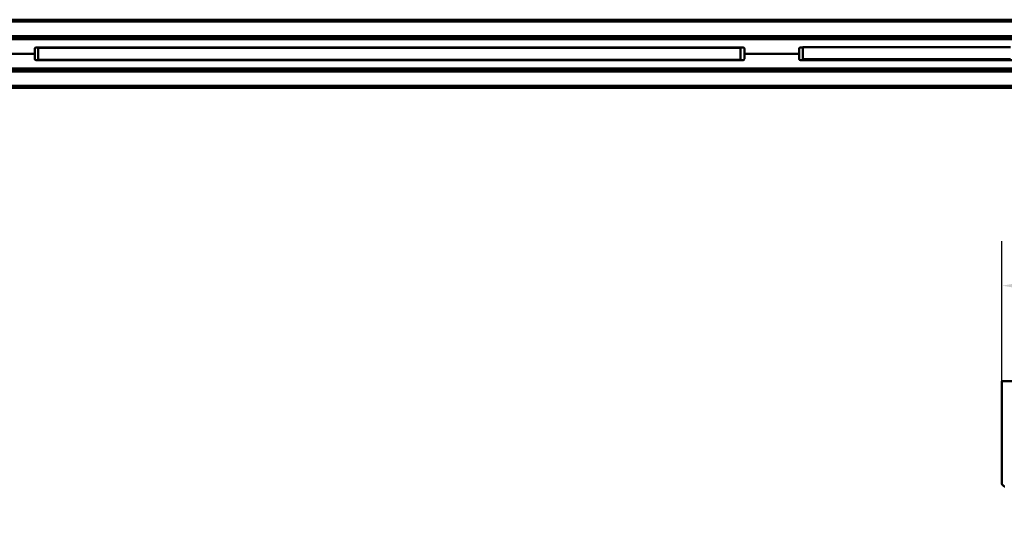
# Model space of a CAD drawing. Header units: millimetres. Extents: x 460 to 2336, y 1062 to 2601.
# Tile 6 of 9: x 833 to 1533, y 2228 to 2595. Entities that reach past the tile are written whole.
import ezdxf

# ---------------------------------------------------------------- set-up
doc = ezdxf.new("R2010")
doc.units = ezdxf.units.MM
doc.header["$LTSCALE"] = 10
doc.layers.add('Quota (ISO)', color=7, linetype='Continuous', lineweight=25)
doc.layers.add('Visibile (ISO)', color=7, linetype='Continuous', lineweight=50)
doc.styles.add('Testo nota (ISO)', font='tahoma.ttf')
doc.dimstyles.new('PENTA', dxfattribs={"dimscale": 10, "dimtxt": 2.5, "dimasz": 2.5, "dimexe": 3.175, "dimexo": 0, "dimgap": 0.762, "dimtad": 1, "dimrnd": 1e-08, "dimtxsty": 'Testo nota (ISO)', "dimcen": 0.09, "dimdle": 10, "dimclrd": 256, "dimclre": 256, "dimclrt": 256, "dimazin": 2, "dimtfac": 0.8, "dimtmove": 0, "dimatfit": 3, "dimfxl": 1, "dimtolj": 1, "dimlwd": -1, "dimlwe": -1, "dimarcsym": 0})

# ---------------------------------------------------------------- blocks, each defined once
blk = doc.blocks.new('*D45')
at = {"layer": 'Defpoints', "color": 0, "transparency": 16777216}
for p in [(1820.78, 2406.08), (1531.78, 2338.07), (1820.78, 2338.07)]:
    blk.add_point(p, dxfattribs=at)
at = {"layer": 'Quota (ISO)', "transparency": 16777216}
for p, q in [((1531.78, 2338.07), (1531.78, 2437.83)), ((1820.78, 2338.07), (1820.78, 2437.83)), ((1556.78, 2406.08), (1795.78, 2406.08))]:
    blk.add_line(p, q, dxfattribs=at)
for points in [[(1556.78, 2410.24), (1556.78, 2401.91), (1531.78, 2406.08)], [(1795.78, 2410.24), (1795.78, 2401.91), (1820.78, 2406.08)]]:
    blk.add_solid(points, dxfattribs=at)
at = {"layer": 'Quota (ISO)', "transparency": 16777216, "insert": (1676.28, 2426.77), "char_height": 25, "attachment_point": 5, "style": 'Testo nota (ISO)'}
blk.add_mtext('\\A1;289', dxfattribs=at)
blk = doc.blocks.new('*D47')
at = {"layer": 'Defpoints', "color": 0, "transparency": 16777216}
for p in [(1676.28, 2338.07), (2070.05, 2338.07), (1098.94, 1420.13)]:
    blk.add_point(p, dxfattribs=at)
at = {"layer": 'Quota (ISO)', "transparency": 16777216}
for p, q in [((1676.28, 2338.07), (2101.8, 2338.07)), ((2070.05, 1445.13), (2070.05, 2313.07)), ((1098.94, 1420.13), (2101.8, 1420.13))]:
    blk.add_line(p, q, dxfattribs=at)
for points in [[(2065.88, 2313.07), (2074.21, 2313.07), (2070.05, 2338.07)], [(2065.88, 1445.13), (2074.21, 1445.13), (2070.05, 1420.13)]]:
    blk.add_solid(points, dxfattribs=at)
at = {"layer": 'Quota (ISO)', "transparency": 16777216, "insert": (2049.41, 1879.1), "char_height": 25, "width": 417.2148, "attachment_point": 5, "rotation": 90, "style": 'Testo nota (ISO)'}
blk.add_mtext('\\A1;H MAX 300', dxfattribs=at)

msp = doc.modelspace()

# ---------------------------------------------------------------- linework, layer by layer
at = {"layer": 'Visibile (ISO)'}
for p, q in [((792.933, 2595.319), (1802.933, 2595.319)), ((1802.933, 2593.923), (792.933, 2593.923)), ((792.933, 2583.714), (1802.933, 2583.714)), ((1802.933, 2582.059), (792.933, 2582.059)), ((793.933, 2581.579), (1801.933, 2581.579)), ((959.318, 2581.818), (1012.793, 2581.818)), ((1012.793, 2581.818), (1012.568, 2581.593)), ((1015.068, 2581.593), (1012.568, 2581.593)), ((1012.568, 2581.579), (1012.568, 2581.593)), ((1012.793, 2581.818), (1014.843, 2581.818)), ((1014.843, 2581.818), (1176.793, 2581.818)), ((1014.843, 2581.818), (1015.068, 2581.593)), ((1015.068, 2581.579), (1015.068, 2581.593)), ((1176.793, 2581.818), (1176.568, 2581.593)), ((1179.068, 2581.593), (1176.568, 2581.593)), ((1176.568, 2581.579), (1176.568, 2581.593)), ((1176.793, 2581.818), (1178.843, 2581.818)), ((1178.843, 2581.818), (1232.318, 2581.818)), ((1178.843, 2581.818), (1179.068, 2581.593)), ((1179.068, 2581.579), (1179.068, 2581.593)), ((1486.683, 2581.579), (1486.683, 2582.059)), ((1489.183, 2581.579), (1489.183, 2582.059)), ((843.433, 2574.579), (843.433, 2571.079)), ((980.818, 2575.519), (844.091, 2575.519)), ((1347.433, 2575.579), (844.433, 2575.579)), ((845.837, 2566.818), (845.837, 2575.318)), ((845.837, 2575.318), (845.926, 2575.318)), ((845.926, 2575.318), (846.001, 2575.318)), ((846.001, 2575.318), (846.096, 2575.318)), ((846.096, 2575.318), (846.206, 2575.318)), ((846.206, 2575.318), (846.336, 2575.318)), ((846.336, 2575.318), (846.575, 2575.318)), ((846.575, 2575.318), (846.865, 2575.318)), ((846.865, 2575.318), (847.208, 2575.318)), ((847.208, 2575.318), (847.609, 2575.318)), ((847.609, 2575.318), (848.103, 2575.318)), ((848.103, 2575.318), (848.378, 2575.318)), ((848.378, 2575.318), (848.672, 2575.318)), ((848.672, 2575.318), (849.152, 2575.318)), ((849.152, 2575.318), (849.679, 2575.318)), ((849.679, 2575.318), (850.257, 2575.318)), ((850.257, 2575.318), (850.89, 2575.318)), ((850.89, 2575.318), (851.629, 2575.318)), ((851.629, 2575.318), (852.438, 2575.318)), ((852.438, 2575.318), (852.873, 2575.318)), ((852.873, 2575.318), (853.328, 2575.318)), ((853.328, 2575.318), (853.797, 2575.318)), ((853.797, 2575.318), (854.286, 2575.318)), ((854.286, 2575.318), (855.119, 2575.318)), ((855.119, 2575.318), (856.008, 2575.318)), ((856.008, 2575.318), (856.958, 2575.318)), ((856.958, 2575.318), (857.971, 2575.318)), ((857.971, 2575.318), (859.051, 2575.318)), ((859.051, 2575.318), (860.074, 2575.318)), ((860.074, 2575.318), (861.156, 2575.318)), ((861.156, 2575.318), (862.299, 2575.318)), ((862.299, 2575.318), (863.506, 2575.318)), ((863.506, 2575.318), (864.779, 2575.318)), ((864.779, 2575.318), (865.452, 2575.318)), ((865.452, 2575.318), (866.143, 2575.318)), ((866.143, 2575.318), (866.831, 2575.318)), ((866.831, 2575.318), (867.536, 2575.318)), ((867.536, 2575.318), (868.239, 2575.318)), ((868.239, 2575.318), (868.959, 2575.318)), ((868.959, 2575.318), (869.947, 2575.318)), ((869.947, 2575.318), (870.968, 2575.318)), ((870.968, 2575.318), (872.022, 2575.318)), ((872.022, 2575.318), (873.333, 2575.318)), ((873.333, 2575.318), (874.694, 2575.318)), ((874.694, 2575.318), (876.107, 2575.318)), ((876.107, 2575.318), (877.573, 2575.318)), ((877.573, 2575.318), (879.095, 2575.318)), ((879.095, 2575.318), (880.673, 2575.318)), ((880.673, 2575.318), (882.308, 2575.318)), ((882.308, 2575.318), (884.002, 2575.318)), ((884.002, 2575.318), (885.756, 2575.318)), ((885.756, 2575.318), (887.572, 2575.318)), ((887.572, 2575.318), (889.451, 2575.318)), ((889.451, 2575.318), (890.414, 2575.318)), ((890.414, 2575.318), (891.393, 2575.318)), ((891.393, 2575.318), (892.892, 2575.318)), ((892.892, 2575.318), (894.429, 2575.318)), ((894.429, 2575.318), (896.002, 2575.318)), ((896.002, 2575.318), (897.614, 2575.318)), ((897.614, 2575.318), (899.71, 2575.318)), ((899.71, 2575.318), (900.781, 2575.318)), ((900.781, 2575.318), (901.868, 2575.318)), ((901.868, 2575.318), (903.528, 2575.318)), ((903.528, 2575.318), (905.223, 2575.318)), ((905.223, 2575.318), (906.953, 2575.318)), ((906.953, 2575.318), (908.72, 2575.318)), ((908.72, 2575.318), (910.725, 2575.318)), ((910.725, 2575.318), (912.775, 2575.318)), ((912.775, 2575.318), (914.869, 2575.318)), ((914.869, 2575.318), (917.008, 2575.318)), ((917.008, 2575.318), (919.192, 2575.318)), ((919.192, 2575.318), (921.421, 2575.318)), ((921.421, 2575.318), (923.903, 2575.318)), ((923.903, 2575.318), (926.439, 2575.318)), ((926.439, 2575.318), (929.028, 2575.318)), ((929.028, 2575.318), (931.67, 2575.318)), ((931.67, 2575.318), (934.364, 2575.318)), ((934.364, 2575.318), (937.11, 2575.318)), ((937.11, 2575.318), (939.908, 2575.318)), ((939.908, 2575.318), (942.757, 2575.318)), ((942.757, 2575.318), (945.656, 2575.318)), ((945.656, 2575.318), (948.605, 2575.318)), ((948.605, 2575.318), (951.603, 2575.318)), ((951.603, 2575.318), (954.473, 2575.318)), ((954.473, 2575.318), (957.385, 2575.318)), ((957.385, 2575.318), (960.338, 2575.318)), ((978.818, 2575.568), (959.318, 2575.568)), ((960.338, 2575.318), (963.331, 2575.318)), ((963.331, 2575.318), (966.364, 2575.318)), ((966.364, 2575.318), (969.436, 2575.318)), ((969.436, 2575.318), (972.233, 2575.318)), ((972.233, 2575.318), (975.06, 2575.318)), ((975.06, 2575.318), (977.916, 2575.318)), ((977.916, 2575.318), (980.801, 2575.318)), ((980.801, 2575.318), (982.74, 2575.318)), ((980.818, 2575.579), (980.818, 2575.318)), ((982.74, 2575.318), (984.692, 2575.318)), ((984.692, 2575.318), (988.63, 2575.318)), ((988.63, 2575.318), (992.319, 2575.318)), ((992.319, 2575.318), (996.047, 2575.318)), ((996.047, 2575.318), (999.812, 2575.318)), ((999.812, 2575.318), (1003.613, 2575.318)), ((1003.613, 2575.318), (1007.45, 2575.318)), ((1007.45, 2575.318), (1011.32, 2575.318)), ((1011.32, 2575.318), (1014.44, 2575.318)), ((1014.44, 2575.318), (1017.581, 2575.318)), ((1017.581, 2575.318), (1020.741, 2575.318)), ((1020.741, 2575.318), (1023.123, 2575.318)), ((1023.123, 2575.318), (1025.516, 2575.318)), ((1025.516, 2575.318), (1030.333, 2575.318)), ((1030.333, 2575.318), (1035.245, 2575.318)), ((1035.245, 2575.318), (1040.194, 2575.318)), ((1040.194, 2575.318), (1045.181, 2575.318)), ((1045.181, 2575.318), (1050.202, 2575.318)), ((1050.202, 2575.318), (1055.256, 2575.318)), ((1055.256, 2575.318), (1060.342, 2575.318)), ((1060.342, 2575.318), (1065.458, 2575.318)), ((1065.458, 2575.318), (1068.439, 2575.318)), ((1068.439, 2575.318), (1071.428, 2575.318)), ((1071.428, 2575.318), (1074.461, 2575.318)), ((1074.461, 2575.318), (1077.503, 2575.318)), ((1077.503, 2575.318), (1083.578, 2575.318)), ((1083.578, 2575.318), (1089.685, 2575.318)), ((1089.685, 2575.318), (1095.822, 2575.318)), ((1095.822, 2575.318), (1102.063, 2575.318)), ((1102.063, 2575.318), (1108.274, 2575.318)), ((1108.274, 2575.318), (1111.387, 2575.318)), ((1111.387, 2575.318), (1114.491, 2575.318)), ((1114.491, 2575.318), (1117.548, 2575.318)), ((1117.548, 2575.318), (1120.596, 2575.318)), ((1120.596, 2575.318), (1125.688, 2575.318)), ((1125.688, 2575.318), (1130.752, 2575.318)), ((1130.752, 2575.318), (1135.788, 2575.318)), ((1135.788, 2575.318), (1140.794, 2575.318)), ((1140.794, 2575.318), (1145.769, 2575.318)), ((1145.769, 2575.318), (1150.709, 2575.318)), ((1150.709, 2575.318), (1155.614, 2575.318)), ((1155.614, 2575.318), (1160.482, 2575.318)), ((1160.482, 2575.318), (1165.31, 2575.318)), ((1165.31, 2575.318), (1167.709, 2575.318)), ((1167.709, 2575.318), (1170.098, 2575.318)), ((1170.098, 2575.318), (1172.475, 2575.318)), ((1172.475, 2575.318), (1174.841, 2575.318)), ((1174.841, 2575.318), (1177.196, 2575.318)), ((1177.196, 2575.318), (1179.54, 2575.318)), ((1179.54, 2575.318), (1183.53, 2575.318)), ((1183.53, 2575.318), (1187.483, 2575.318)), ((1187.483, 2575.318), (1191.399, 2575.318)), ((1191.399, 2575.318), (1195.276, 2575.318)), ((1195.276, 2575.318), (1199.114, 2575.318)), ((1199.114, 2575.318), (1202.91, 2575.318)), ((1202.91, 2575.318), (1206.663, 2575.318)), ((1206.663, 2575.318), (1210.507, 2575.318)), ((1210.507, 2575.318), (1212.411, 2575.318)), ((1210.818, 2575.318), (1210.818, 2575.579)), ((1347.774, 2575.519), (1210.818, 2575.519)), ((1212.411, 2575.318), (1214.303, 2575.318)), ((1232.318, 2575.568), (1212.818, 2575.568)), ((1214.303, 2575.318), (1216.805, 2575.318)), ((1216.805, 2575.318), (1219.285, 2575.318)), ((1219.285, 2575.318), (1221.742, 2575.318)), ((1221.742, 2575.318), (1224.779, 2575.318)), ((1224.779, 2575.318), (1227.778, 2575.318)), ((1227.778, 2575.318), (1230.74, 2575.318)), ((1230.74, 2575.318), (1233.661, 2575.318)), ((1233.661, 2575.318), (1236.543, 2575.318)), ((1236.543, 2575.318), (1239.384, 2575.318)), ((1239.384, 2575.318), (1242.436, 2575.318)), ((1242.436, 2575.318), (1245.439, 2575.318)), ((1245.439, 2575.318), (1248.39, 2575.318)), ((1248.39, 2575.318), (1251.29, 2575.318)), ((1251.29, 2575.318), (1254.138, 2575.318)), ((1254.138, 2575.318), (1256.934, 2575.318)), ((1256.934, 2575.318), (1259.676, 2575.318)), ((1259.676, 2575.318), (1262.364, 2575.318)), ((1262.364, 2575.318), (1264.999, 2575.318)), ((1264.999, 2575.318), (1267.579, 2575.318)), ((1267.579, 2575.318), (1270.104, 2575.318)), ((1270.104, 2575.318), (1272.35, 2575.318)), ((1272.35, 2575.318), (1274.55, 2575.318)), ((1274.55, 2575.318), (1276.705, 2575.318)), ((1276.705, 2575.318), (1278.814, 2575.318)), ((1278.814, 2575.318), (1280.878, 2575.318)), ((1280.878, 2575.318), (1282.897, 2575.318)), ((1282.897, 2575.318), (1284.675, 2575.318)), ((1284.675, 2575.318), (1286.417, 2575.318)), ((1286.417, 2575.318), (1288.122, 2575.318)), ((1288.122, 2575.318), (1289.792, 2575.318)), ((1289.792, 2575.318), (1290.877, 2575.318)), ((1290.877, 2575.318), (1291.947, 2575.318)), ((1291.947, 2575.318), (1293.017, 2575.318)), ((1293.017, 2575.318), (1294.07, 2575.318)), ((1294.07, 2575.318), (1295.892, 2575.318)), ((1295.892, 2575.318), (1297.664, 2575.318)), ((1297.664, 2575.318), (1299.389, 2575.318)), ((1299.389, 2575.318), (1301.067, 2575.318)), ((1301.067, 2575.318), (1302.698, 2575.318)), ((1302.698, 2575.318), (1304.022, 2575.318)), ((1304.022, 2575.318), (1305.314, 2575.318)), ((1305.314, 2575.318), (1306.576, 2575.318)), ((1306.576, 2575.318), (1307.493, 2575.318)), ((1307.493, 2575.318), (1308.394, 2575.318)), ((1308.394, 2575.318), (1309.295, 2575.318)), ((1309.295, 2575.318), (1310.179, 2575.318)), ((1310.179, 2575.318), (1311.392, 2575.318)), ((1311.392, 2575.318), (1312.573, 2575.318)), ((1312.573, 2575.318), (1313.721, 2575.318)), ((1313.721, 2575.318), (1314.563, 2575.318)), ((1314.563, 2575.318), (1315.386, 2575.318)), ((1315.386, 2575.318), (1316.983, 2575.318)), ((1316.983, 2575.318), (1318.514, 2575.318)), ((1318.514, 2575.318), (1319.981, 2575.318)), ((1319.981, 2575.318), (1321.386, 2575.318)), ((1321.386, 2575.318), (1322.73, 2575.318)), ((1322.73, 2575.318), (1324.016, 2575.318)), ((1324.016, 2575.318), (1325.28, 2575.318)), ((1325.28, 2575.318), (1326.487, 2575.318)), ((1326.487, 2575.318), (1327.639, 2575.318)), ((1327.639, 2575.318), (1328.736, 2575.318)), ((1328.736, 2575.318), (1329.783, 2575.318)), ((1329.783, 2575.318), (1330.398, 2575.318)), ((1330.398, 2575.318), (1330.996, 2575.318)), ((1330.996, 2575.318), (1331.6, 2575.318)), ((1331.6, 2575.318), (1332.186, 2575.318)), ((1332.186, 2575.318), (1333.281, 2575.318)), ((1333.281, 2575.318), (1334.226, 2575.318)), ((1334.226, 2575.318), (1335.118, 2575.318)), ((1335.118, 2575.318), (1335.959, 2575.318)), ((1335.959, 2575.318), (1336.751, 2575.318)), ((1336.751, 2575.318), (1337.246, 2575.318)), ((1337.246, 2575.318), (1337.721, 2575.318)), ((1337.721, 2575.318), (1338.19, 2575.318)), ((1338.19, 2575.318), (1338.64, 2575.318)), ((1338.64, 2575.318), (1339.472, 2575.318)), ((1339.472, 2575.318), (1340.162, 2575.318)), ((1340.162, 2575.318), (1340.799, 2575.318)), ((1340.799, 2575.318), (1341.387, 2575.318)), ((1341.387, 2575.318), (1341.928, 2575.318)), ((1341.928, 2575.318), (1342.263, 2575.318)), ((1342.263, 2575.318), (1342.58, 2575.318)), ((1342.58, 2575.318), (1343.158, 2575.318)), ((1343.158, 2575.318), (1343.588, 2575.318)), ((1343.588, 2575.318), (1343.973, 2575.318)), ((1343.973, 2575.318), (1344.315, 2575.318)), ((1344.315, 2575.318), (1344.544, 2575.318)), ((1344.544, 2575.318), (1344.752, 2575.318)), ((1344.752, 2575.318), (1344.941, 2575.318)), ((1344.941, 2575.318), (1345.111, 2575.318)), ((1345.111, 2575.318), (1345.381, 2575.318)), ((1345.381, 2575.318), (1345.584, 2575.318)), ((1345.584, 2575.318), (1345.722, 2575.318)), ((1345.722, 2575.318), (1345.799, 2575.318)), ((1345.799, 2566.818), (1345.799, 2575.318)), ((1348.433, 2571.079), (1348.433, 2574.579)), ((1387.433, 2574.579), (1387.433, 2571.079)), ((1389.974, 2575.519), (1388.091, 2575.519)), ((1389.993, 2575.579), (1388.433, 2575.579)), ((1389.974, 2567.319), (1389.974, 2575.579)), ((1389.993, 2575.819), (1390.063, 2575.819)), ((1390.063, 2575.819), (1390.135, 2575.819)), ((1390.135, 2575.819), (1390.227, 2575.819)), ((1390.227, 2575.819), (1390.403, 2575.819)), ((1390.403, 2575.819), (1390.629, 2575.819)), ((1390.629, 2575.819), (1390.908, 2575.819)), ((1390.908, 2575.819), (1391.247, 2575.819)), ((1391.247, 2575.819), (1391.651, 2575.819)), ((1391.651, 2575.819), (1391.88, 2575.819)), ((1391.88, 2575.819), (1392.127, 2575.819)), ((1392.127, 2575.819), (1392.489, 2575.819)), ((1392.489, 2575.819), (1392.889, 2575.819)), ((1392.889, 2575.819), (1393.33, 2575.819)), ((1393.33, 2575.819), (1393.639, 2575.819)), ((1393.639, 2575.819), (1393.968, 2575.819)), ((1393.968, 2575.819), (1394.438, 2575.819)), ((1394.438, 2575.819), (1394.946, 2575.819)), ((1394.946, 2575.819), (1395.495, 2575.819)), ((1395.495, 2575.819), (1396.211, 2575.819)), ((1396.211, 2575.819), (1396.995, 2575.819)), ((1396.995, 2575.819), (1397.413, 2575.819)), ((1397.413, 2575.819), (1397.85, 2575.819)), ((1397.85, 2575.819), (1398.462, 2575.819)), ((1398.462, 2575.819), (1399.111, 2575.819)), ((1399.111, 2575.819), (1399.797, 2575.819)), ((1399.797, 2575.819), (1400.71, 2575.819)), ((1400.71, 2575.819), (1401.688, 2575.819)), ((1401.688, 2575.819), (1402.202, 2575.819)), ((1402.202, 2575.819), (1402.734, 2575.819)), ((1402.734, 2575.819), (1403.565, 2575.819)), ((1403.565, 2575.819), (1404.439, 2575.819)), ((1404.439, 2575.819), (1405.357, 2575.819)), ((1405.357, 2575.819), (1406.32, 2575.819)), ((1406.32, 2575.819), (1406.927, 2575.819)), ((1406.927, 2575.819), (1407.551, 2575.819)), ((1407.551, 2575.819), (1408.411, 2575.819)), ((1408.411, 2575.819), (1409.305, 2575.819)), ((1409.305, 2575.819), (1410.233, 2575.819)), ((1410.233, 2575.819), (1411.319, 2575.819)), ((1411.319, 2575.819), (1412.451, 2575.819)), ((1412.451, 2575.819), (1413.63, 2575.819)), ((1413.63, 2575.819), (1414.858, 2575.819)), ((1414.858, 2575.819), (1416.183, 2575.819)), ((1416.183, 2575.819), (1417.564, 2575.819)), ((1417.564, 2575.819), (1419, 2575.819)), ((1419, 2575.819), (1420.494, 2575.819)), ((1420.494, 2575.819), (1422.047, 2575.819)), ((1422.047, 2575.819), (1423.66, 2575.819)), ((1423.66, 2575.819), (1425.335, 2575.819)), ((1425.335, 2575.819), (1426.205, 2575.819)), ((1426.205, 2575.819), (1427.091, 2575.819)), ((1427.091, 2575.819), (1427.973, 2575.819)), ((1427.973, 2575.819), (1428.871, 2575.819)), ((1428.871, 2575.819), (1430.636, 2575.819)), ((1430.636, 2575.819), (1432.459, 2575.819)), ((1432.459, 2575.819), (1434.341, 2575.819)), ((1434.341, 2575.819), (1436.282, 2575.819)), ((1436.282, 2575.819), (1438.282, 2575.819)), ((1438.282, 2575.819), (1439.304, 2575.819)), ((1439.304, 2575.819), (1440.342, 2575.819)), ((1440.342, 2575.819), (1441.926, 2575.819)), ((1441.926, 2575.819), (1443.543, 2575.819)), ((1443.543, 2575.819), (1445.194, 2575.819)), ((1445.194, 2575.819), (1446.879, 2575.819)), ((1446.879, 2575.819), (1448.79, 2575.819)), ((1448.79, 2575.819), (1450.742, 2575.819)), ((1450.742, 2575.819), (1452.734, 2575.819)), ((1452.734, 2575.819), (1454.768, 2575.819)), ((1454.768, 2575.819), (1456.841, 2575.819)), ((1456.841, 2575.819), (1458.954, 2575.819)), ((1458.954, 2575.819), (1460.673, 2575.819)), ((1460.673, 2575.819), (1462.417, 2575.819)), ((1462.417, 2575.819), (1464.186, 2575.819)), ((1464.186, 2575.819), (1465.528, 2575.819)), ((1465.528, 2575.819), (1466.884, 2575.819)), ((1466.884, 2575.819), (1469.635, 2575.819)), ((1469.635, 2575.819), (1472.439, 2575.819)), ((1472.439, 2575.819), (1475.099, 2575.819)), ((1475.099, 2575.819), (1477.803, 2575.819)), ((1477.803, 2575.819), (1480.548, 2575.819)), ((1480.548, 2575.819), (1483.334, 2575.819)), ((1483.334, 2575.819), (1486.159, 2575.819)), ((1486.159, 2575.819), (1489.023, 2575.819)), ((1489.023, 2575.819), (1491.341, 2575.819)), ((1491.341, 2575.819), (1493.682, 2575.819)), ((1493.682, 2575.819), (1496.046, 2575.819)), ((1496.046, 2575.819), (1497.815, 2575.819)), ((1497.815, 2575.819), (1499.596, 2575.819)), ((1499.596, 2575.819), (1501.425, 2575.819)), ((1501.425, 2575.819), (1503.265, 2575.819)), ((1503.265, 2575.819), (1506.573, 2575.819)), ((1506.573, 2575.819), (1509.916, 2575.819)), ((1509.916, 2575.819), (1513.292, 2575.819)), ((1513.292, 2575.819), (1516.701, 2575.819)), ((1516.701, 2575.819), (1520.139, 2575.819)), ((1520.139, 2575.819), (1522.303, 2575.819)), ((1522.303, 2575.819), (1524.478, 2575.819)), ((1524.478, 2575.819), (1526.663, 2575.819)), ((1526.663, 2575.819), (1528.859, 2575.819)), ((1528.859, 2575.819), (1531.065, 2575.819)), ((1531.065, 2575.819), (1533.281, 2575.819)), ((1533.281, 2575.819), (1537.74, 2575.819)), ((843.433, 2571.079), (792.933, 2571.079)), ((843.433, 2571.079), (792.933, 2571.079)), ((843.433, 2567.579), (843.433, 2571.079)), ((844.153, 2566.619), (980.818, 2566.619)), ((1347.433, 2566.579), (844.433, 2566.579)), ((845.837, 2566.818), (845.926, 2566.818)), ((845.926, 2566.818), (846.001, 2566.818)), ((846.001, 2566.818), (846.096, 2566.818)), ((846.096, 2566.818), (846.206, 2566.818)), ((846.206, 2566.818), (846.336, 2566.818)), ((846.336, 2566.818), (846.575, 2566.818)), ((846.575, 2566.818), (846.865, 2566.818)), ((846.865, 2566.818), (847.208, 2566.818)), ((847.208, 2566.818), (847.609, 2566.818)), ((847.609, 2566.818), (848.103, 2566.818)), ((848.103, 2566.818), (848.378, 2566.818)), ((848.378, 2566.818), (848.672, 2566.818)), ((848.672, 2566.818), (849.152, 2566.818)), ((849.152, 2566.818), (849.679, 2566.818)), ((849.679, 2566.818), (850.257, 2566.818)), ((850.257, 2566.818), (850.89, 2566.818)), ((850.89, 2566.818), (851.629, 2566.818)), ((851.629, 2566.818), (852.438, 2566.818)), ((852.438, 2566.818), (852.873, 2566.818)), ((852.873, 2566.818), (853.328, 2566.818)), ((853.328, 2566.818), (853.797, 2566.818)), ((853.797, 2566.818), (854.286, 2566.818)), ((854.286, 2566.818), (855.119, 2566.818)), ((855.119, 2566.818), (856.008, 2566.818)), ((856.008, 2566.818), (856.958, 2566.818)), ((856.958, 2566.818), (857.971, 2566.818)), ((857.971, 2566.818), (859.051, 2566.818)), ((859.051, 2566.818), (860.074, 2566.818)), ((860.074, 2566.818), (861.156, 2566.818)), ((861.156, 2566.818), (862.299, 2566.818)), ((862.299, 2566.818), (863.506, 2566.818)), ((863.506, 2566.818), (864.779, 2566.818)), ((864.779, 2566.818), (865.452, 2566.818)), ((865.452, 2566.818), (866.143, 2566.818)), ((866.143, 2566.818), (866.831, 2566.818)), ((866.831, 2566.818), (867.536, 2566.818)), ((867.536, 2566.818), (868.239, 2566.818)), ((868.239, 2566.818), (868.959, 2566.818)), ((868.959, 2566.818), (869.947, 2566.818)), ((869.947, 2566.818), (870.968, 2566.818)), ((870.968, 2566.818), (872.022, 2566.818)), ((872.022, 2566.818), (873.333, 2566.818)), ((873.333, 2566.818), (874.694, 2566.818)), ((874.694, 2566.818), (876.107, 2566.818)), ((876.107, 2566.818), (877.573, 2566.818)), ((877.573, 2566.818), (879.095, 2566.818)), ((879.095, 2566.818), (880.673, 2566.818)), ((880.673, 2566.818), (882.308, 2566.818)), ((882.308, 2566.818), (884.002, 2566.818)), ((884.002, 2566.818), (885.756, 2566.818)), ((885.756, 2566.818), (887.572, 2566.818)), ((887.572, 2566.818), (889.451, 2566.818)), ((889.451, 2566.818), (890.414, 2566.818)), ((890.414, 2566.818), (891.393, 2566.818)), ((891.393, 2566.818), (892.892, 2566.818)), ((892.892, 2566.818), (894.429, 2566.818)), ((894.429, 2566.818), (896.002, 2566.818)), ((896.002, 2566.818), (897.614, 2566.818)), ((897.614, 2566.818), (899.71, 2566.818)), ((899.71, 2566.818), (900.781, 2566.818)), ((900.781, 2566.818), (901.868, 2566.818)), ((901.868, 2566.818), (903.528, 2566.818)), ((903.528, 2566.818), (905.223, 2566.818)), ((905.223, 2566.818), (906.953, 2566.818)), ((906.953, 2566.818), (908.72, 2566.818)), ((908.72, 2566.818), (910.725, 2566.818)), ((910.725, 2566.818), (912.775, 2566.818)), ((912.775, 2566.818), (914.869, 2566.818)), ((914.869, 2566.818), (917.008, 2566.818)), ((917.008, 2566.818), (919.192, 2566.818)), ((919.192, 2566.818), (921.421, 2566.818)), ((921.421, 2566.818), (923.903, 2566.818)), ((923.903, 2566.818), (926.439, 2566.818)), ((926.439, 2566.818), (929.028, 2566.818)), ((929.028, 2566.818), (931.67, 2566.818)), ((931.67, 2566.818), (934.364, 2566.818)), ((934.364, 2566.818), (937.11, 2566.818)), ((937.11, 2566.818), (939.908, 2566.818)), ((939.908, 2566.818), (942.757, 2566.818)), ((942.757, 2566.818), (945.656, 2566.818)), ((945.656, 2566.818), (948.605, 2566.818)), ((948.605, 2566.818), (951.603, 2566.818)), ((951.603, 2566.818), (954.473, 2566.818)), ((954.473, 2566.818), (957.385, 2566.818)), ((957.385, 2566.818), (960.338, 2566.818)), ((960.338, 2566.818), (963.331, 2566.818)), ((963.331, 2566.818), (966.364, 2566.818)), ((966.364, 2566.818), (969.436, 2566.818)), ((969.436, 2566.818), (972.233, 2566.818)), ((972.233, 2566.818), (975.06, 2566.818)), ((975.06, 2566.818), (977.916, 2566.818)), ((977.916, 2566.818), (980.801, 2566.818)), ((980.801, 2566.818), (982.74, 2566.818)), ((980.818, 2566.818), (980.818, 2566.579)), ((982.74, 2566.818), (984.692, 2566.818)), ((984.692, 2566.818), (988.63, 2566.818)), ((988.63, 2566.818), (992.319, 2566.818)), ((992.319, 2566.818), (996.047, 2566.818)), ((996.047, 2566.818), (999.812, 2566.818)), ((999.812, 2566.818), (1003.613, 2566.818)), ((1003.613, 2566.818), (1007.45, 2566.818)), ((1007.45, 2566.818), (1011.32, 2566.818)), ((1011.32, 2566.818), (1014.44, 2566.818)), ((1014.44, 2566.818), (1017.581, 2566.818)), ((1017.581, 2566.818), (1020.741, 2566.818)), ((1020.741, 2566.818), (1023.123, 2566.818)), ((1023.123, 2566.818), (1025.516, 2566.818)), ((1025.516, 2566.818), (1030.333, 2566.818)), ((1030.333, 2566.818), (1035.245, 2566.818)), ((1035.245, 2566.818), (1040.194, 2566.818)), ((1040.194, 2566.818), (1045.181, 2566.818)), ((1045.181, 2566.818), (1050.202, 2566.818)), ((1050.202, 2566.818), (1055.256, 2566.818)), ((1055.256, 2566.818), (1060.342, 2566.818)), ((1060.342, 2566.818), (1065.458, 2566.818)), ((1065.458, 2566.818), (1068.439, 2566.818)), ((1068.439, 2566.818), (1071.428, 2566.818)), ((1071.428, 2566.818), (1074.461, 2566.818)), ((1074.461, 2566.818), (1077.503, 2566.818)), ((1077.503, 2566.818), (1083.578, 2566.818)), ((1083.578, 2566.818), (1089.685, 2566.818)), ((1089.685, 2566.818), (1095.822, 2566.818)), ((1095.822, 2566.818), (1102.063, 2566.818)), ((1102.063, 2566.818), (1108.274, 2566.818)), ((1108.274, 2566.818), (1111.387, 2566.818)), ((1111.387, 2566.818), (1114.491, 2566.818)), ((1114.491, 2566.818), (1117.548, 2566.818)), ((1117.548, 2566.818), (1120.596, 2566.818)), ((1120.596, 2566.818), (1125.688, 2566.818)), ((1125.688, 2566.818), (1130.752, 2566.818)), ((1130.752, 2566.818), (1135.788, 2566.818)), ((1135.788, 2566.818), (1140.794, 2566.818)), ((1140.794, 2566.818), (1145.769, 2566.818)), ((1145.769, 2566.818), (1150.709, 2566.818)), ((1150.709, 2566.818), (1155.614, 2566.818)), ((1155.614, 2566.818), (1160.482, 2566.818)), ((1160.482, 2566.818), (1165.31, 2566.818)), ((1165.31, 2566.818), (1167.709, 2566.818)), ((1167.709, 2566.818), (1170.098, 2566.818)), ((1170.098, 2566.818), (1172.475, 2566.818)), ((1172.475, 2566.818), (1174.841, 2566.818)), ((1174.841, 2566.818), (1177.196, 2566.818)), ((1177.196, 2566.818), (1179.54, 2566.818)), ((1179.54, 2566.818), (1183.53, 2566.818)), ((1183.53, 2566.818), (1187.483, 2566.818)), ((1187.483, 2566.818), (1191.399, 2566.818)), ((1191.399, 2566.818), (1195.276, 2566.818)), ((1195.276, 2566.818), (1199.114, 2566.818)), ((1199.114, 2566.818), (1202.91, 2566.818)), ((1202.91, 2566.818), (1206.663, 2566.818)), ((1206.663, 2566.818), (1210.507, 2566.818)), ((1210.507, 2566.818), (1212.411, 2566.818)), ((1210.818, 2566.579), (1210.818, 2566.818)), ((1210.818, 2566.619), (1347.713, 2566.619)), ((1212.411, 2566.818), (1214.303, 2566.818)), ((1214.303, 2566.818), (1216.805, 2566.818)), ((1216.805, 2566.818), (1219.285, 2566.818)), ((1219.285, 2566.818), (1221.742, 2566.818)), ((1221.742, 2566.818), (1224.779, 2566.818)), ((1224.779, 2566.818), (1227.778, 2566.818)), ((1227.778, 2566.818), (1230.74, 2566.818)), ((1230.74, 2566.818), (1233.661, 2566.818)), ((1233.661, 2566.818), (1236.543, 2566.818)), ((1236.543, 2566.818), (1239.384, 2566.818)), ((1239.384, 2566.818), (1242.436, 2566.818)), ((1242.436, 2566.818), (1245.439, 2566.818)), ((1245.439, 2566.818), (1248.39, 2566.818)), ((1248.39, 2566.818), (1251.29, 2566.818)), ((1251.29, 2566.818), (1254.138, 2566.818)), ((1254.138, 2566.818), (1256.934, 2566.818)), ((1256.934, 2566.818), (1259.676, 2566.818)), ((1259.676, 2566.818), (1262.364, 2566.818)), ((1262.364, 2566.818), (1264.999, 2566.818)), ((1264.999, 2566.818), (1267.579, 2566.818)), ((1267.579, 2566.818), (1270.104, 2566.818)), ((1270.104, 2566.818), (1272.35, 2566.818)), ((1272.35, 2566.818), (1274.55, 2566.818)), ((1274.55, 2566.818), (1276.705, 2566.818)), ((1276.705, 2566.818), (1278.814, 2566.818)), ((1278.814, 2566.818), (1280.878, 2566.818)), ((1280.878, 2566.818), (1282.897, 2566.818)), ((1282.897, 2566.818), (1284.675, 2566.818)), ((1284.675, 2566.818), (1286.417, 2566.818)), ((1286.417, 2566.818), (1288.122, 2566.818)), ((1288.122, 2566.818), (1289.792, 2566.818)), ((1289.792, 2566.818), (1290.877, 2566.818)), ((1290.877, 2566.818), (1291.947, 2566.818)), ((1291.947, 2566.818), (1293.017, 2566.818)), ((1293.017, 2566.818), (1294.07, 2566.818)), ((1294.07, 2566.818), (1295.892, 2566.818)), ((1295.892, 2566.818), (1297.664, 2566.818)), ((1297.664, 2566.818), (1299.389, 2566.818)), ((1299.389, 2566.818), (1301.067, 2566.818)), ((1301.067, 2566.818), (1302.698, 2566.818)), ((1302.698, 2566.818), (1304.022, 2566.818)), ((1304.022, 2566.818), (1305.314, 2566.818)), ((1305.314, 2566.818), (1306.576, 2566.818)), ((1306.576, 2566.818), (1307.493, 2566.818)), ((1307.493, 2566.818), (1308.394, 2566.818)), ((1308.394, 2566.818), (1309.295, 2566.818)), ((1309.295, 2566.818), (1310.179, 2566.818)), ((1310.179, 2566.818), (1311.392, 2566.818)), ((1311.392, 2566.818), (1312.573, 2566.818)), ((1312.573, 2566.818), (1313.721, 2566.818)), ((1313.721, 2566.818), (1314.563, 2566.818)), ((1314.563, 2566.818), (1315.386, 2566.818)), ((1315.386, 2566.818), (1316.983, 2566.818)), ((1316.983, 2566.818), (1318.514, 2566.818)), ((1318.514, 2566.818), (1319.981, 2566.818)), ((1319.981, 2566.818), (1321.386, 2566.818)), ((1321.386, 2566.818), (1322.73, 2566.818)), ((1322.73, 2566.818), (1324.016, 2566.818)), ((1324.016, 2566.818), (1325.28, 2566.818)), ((1325.28, 2566.818), (1326.487, 2566.818)), ((1326.487, 2566.818), (1327.639, 2566.818)), ((1327.639, 2566.818), (1328.736, 2566.818)), ((1328.736, 2566.818), (1329.783, 2566.818)), ((1329.783, 2566.818), (1330.398, 2566.818)), ((1330.398, 2566.818), (1330.996, 2566.818)), ((1330.996, 2566.818), (1331.6, 2566.818)), ((1331.6, 2566.818), (1332.186, 2566.818)), ((1332.186, 2566.818), (1333.281, 2566.818)), ((1333.281, 2566.818), (1334.226, 2566.818)), ((1334.226, 2566.818), (1335.118, 2566.818)), ((1335.118, 2566.818), (1335.959, 2566.818)), ((1335.959, 2566.818), (1336.751, 2566.818)), ((1336.751, 2566.818), (1337.246, 2566.818)), ((1337.246, 2566.818), (1337.721, 2566.818)), ((1337.721, 2566.818), (1338.19, 2566.818)), ((1338.19, 2566.818), (1338.64, 2566.818)), ((1338.64, 2566.818), (1339.472, 2566.818)), ((1339.472, 2566.818), (1340.162, 2566.818)), ((1340.162, 2566.818), (1340.799, 2566.818)), ((1340.799, 2566.818), (1341.387, 2566.818)), ((1341.387, 2566.818), (1341.928, 2566.818)), ((1341.928, 2566.818), (1342.263, 2566.818)), ((1342.263, 2566.818), (1342.58, 2566.818)), ((1342.58, 2566.818), (1343.158, 2566.818)), ((1343.158, 2566.818), (1343.588, 2566.818)), ((1343.588, 2566.818), (1343.973, 2566.818)), ((1343.973, 2566.818), (1344.315, 2566.818)), ((1344.315, 2566.818), (1344.544, 2566.818)), ((1344.544, 2566.818), (1344.752, 2566.818)), ((1344.752, 2566.818), (1344.941, 2566.818)), ((1344.941, 2566.818), (1345.111, 2566.818)), ((1345.111, 2566.818), (1345.381, 2566.818)), ((1345.381, 2566.818), (1345.584, 2566.818)), ((1345.584, 2566.818), (1345.722, 2566.818)), ((1345.722, 2566.818), (1345.799, 2566.818)), ((1387.433, 2571.079), (1348.433, 2571.079)), ((1348.433, 2571.079), (1348.433, 2567.579)), ((1387.433, 2571.079), (1348.433, 2571.079)), ((1387.433, 2567.579), (1387.433, 2571.079)), ((1388.153, 2566.619), (1432.597, 2566.619)), ((1751.433, 2566.579), (1388.433, 2566.579)), ((1389.974, 2567.319), (1390.063, 2567.319)), ((1390.063, 2567.319), (1390.135, 2567.319)), ((1390.135, 2567.319), (1390.227, 2567.319)), ((1390.227, 2567.319), (1390.403, 2567.319)), ((1390.403, 2567.319), (1390.629, 2567.319)), ((1390.629, 2567.319), (1390.908, 2567.319)), ((1390.908, 2567.319), (1391.247, 2567.319)), ((1391.247, 2567.319), (1391.651, 2567.319)), ((1391.651, 2567.319), (1391.88, 2567.319)), ((1391.88, 2567.319), (1392.127, 2567.319)), ((1392.127, 2567.319), (1392.489, 2567.319)), ((1392.489, 2567.319), (1392.889, 2567.319)), ((1392.889, 2567.319), (1393.33, 2567.319)), ((1393.33, 2567.319), (1393.639, 2567.319)), ((1393.639, 2567.319), (1393.968, 2567.319)), ((1393.968, 2567.319), (1394.438, 2567.319)), ((1394.438, 2567.319), (1394.946, 2567.319)), ((1394.946, 2567.319), (1395.495, 2567.319)), ((1395.495, 2567.319), (1396.211, 2567.319)), ((1396.211, 2567.319), (1396.995, 2567.319)), ((1396.995, 2567.319), (1397.413, 2567.319)), ((1397.413, 2567.319), (1397.85, 2567.319)), ((1397.85, 2567.319), (1398.462, 2567.319)), ((1398.462, 2567.319), (1399.111, 2567.319)), ((1399.111, 2567.319), (1399.797, 2567.319)), ((1399.797, 2567.319), (1400.71, 2567.319)), ((1400.71, 2567.319), (1401.688, 2567.319)), ((1401.688, 2567.319), (1402.202, 2567.319)), ((1402.202, 2567.319), (1402.734, 2567.319)), ((1402.734, 2567.319), (1403.565, 2567.319)), ((1403.565, 2567.319), (1404.439, 2567.319)), ((1404.439, 2567.319), (1405.357, 2567.319)), ((1405.357, 2567.319), (1406.32, 2567.319)), ((1406.32, 2567.319), (1406.927, 2567.319)), ((1406.927, 2567.319), (1407.551, 2567.319)), ((1407.551, 2567.319), (1408.411, 2567.319)), ((1408.411, 2567.319), (1409.305, 2567.319)), ((1409.305, 2567.319), (1410.233, 2567.319)), ((1410.233, 2567.319), (1411.319, 2567.319)), ((1411.319, 2567.319), (1412.451, 2567.319)), ((1412.451, 2567.319), (1413.63, 2567.319)), ((1413.63, 2567.319), (1414.858, 2567.319)), ((1414.858, 2567.319), (1416.183, 2567.319)), ((1416.183, 2567.319), (1417.564, 2567.319)), ((1417.564, 2567.319), (1419, 2567.319)), ((1419, 2567.319), (1420.494, 2567.319)), ((1420.494, 2567.319), (1422.047, 2567.319)), ((1422.047, 2567.319), (1423.66, 2567.319)), ((1423.66, 2567.319), (1425.335, 2567.319)), ((1425.335, 2567.319), (1426.205, 2567.319)), ((1426.205, 2567.319), (1427.091, 2567.319)), ((1427.091, 2567.319), (1427.973, 2567.319)), ((1427.973, 2567.319), (1428.871, 2567.319)), ((1428.871, 2567.319), (1430.636, 2567.319)), ((1430.636, 2567.319), (1432.459, 2567.319)), ((1432.459, 2567.319), (1434.341, 2567.319)), ((1433.433, 2567.069), (1452.933, 2567.069)), ((1434.341, 2567.319), (1436.282, 2567.319)), ((1436.282, 2567.319), (1438.282, 2567.319)), ((1438.282, 2567.319), (1439.304, 2567.319)), ((1439.304, 2567.319), (1440.342, 2567.319)), ((1440.342, 2567.319), (1441.926, 2567.319)), ((1441.926, 2567.319), (1443.543, 2567.319)), ((1443.543, 2567.319), (1445.194, 2567.319)), ((1445.194, 2567.319), (1446.879, 2567.319)), ((1446.879, 2567.319), (1448.79, 2567.319)), ((1448.79, 2567.319), (1450.742, 2567.319)), ((1450.742, 2567.319), (1452.734, 2567.319)), ((1452.734, 2567.319), (1454.768, 2567.319)), ((1453.768, 2566.619), (1454.933, 2566.619)), ((1454.768, 2567.319), (1456.841, 2567.319)), ((1454.933, 2567.319), (1454.933, 2566.579)), ((1456.841, 2567.319), (1458.954, 2567.319)), ((1458.954, 2567.319), (1460.673, 2567.319)), ((1460.673, 2567.319), (1462.417, 2567.319)), ((1462.417, 2567.319), (1464.186, 2567.319)), ((1464.186, 2567.319), (1465.528, 2567.319)), ((1465.528, 2567.319), (1466.884, 2567.319)), ((1466.884, 2567.319), (1469.635, 2567.319)), ((1469.635, 2567.319), (1472.439, 2567.319)), ((1472.439, 2567.319), (1475.099, 2567.319)), ((1475.099, 2567.319), (1477.803, 2567.319)), ((1477.803, 2567.319), (1480.548, 2567.319)), ((1480.548, 2567.319), (1483.334, 2567.319)), ((1483.334, 2567.319), (1486.159, 2567.319)), ((1486.159, 2567.319), (1489.023, 2567.319)), ((1489.023, 2567.319), (1491.341, 2567.319)), ((1491.341, 2567.319), (1493.682, 2567.319)), ((1493.682, 2567.319), (1496.046, 2567.319)), ((1496.046, 2567.319), (1497.815, 2567.319)), ((1497.815, 2567.319), (1499.596, 2567.319)), ((1499.596, 2567.319), (1501.425, 2567.319)), ((1501.425, 2567.319), (1503.265, 2567.319)), ((1503.265, 2567.319), (1506.573, 2567.319)), ((1506.573, 2567.319), (1509.916, 2567.319)), ((1509.916, 2567.319), (1513.292, 2567.319)), ((1513.292, 2567.319), (1516.701, 2567.319)), ((1516.701, 2567.319), (1520.139, 2567.319)), ((1520.139, 2567.319), (1522.303, 2567.319)), ((1522.303, 2567.319), (1524.478, 2567.319)), ((1524.478, 2567.319), (1526.663, 2567.319)), ((1526.663, 2567.319), (1528.859, 2567.319)), ((1528.859, 2567.319), (1531.065, 2567.319)), ((1531.065, 2567.319), (1533.281, 2567.319)), ((1533.281, 2567.319), (1537.74, 2567.319)), ((792.933, 2560.079), (1802.933, 2560.079)), ((1802.933, 2558.423), (792.933, 2558.423)), ((793.933, 2560.579), (1801.933, 2560.579)), ((1034.793, 2560.318), (959.318, 2560.318)), ((1034.568, 2560.579), (1034.568, 2560.543)), ((1034.568, 2560.543), (1037.068, 2560.543)), ((1034.793, 2560.318), (1034.568, 2560.543)), ((1036.843, 2560.318), (1034.793, 2560.318)), ((1036.843, 2560.318), (1037.068, 2560.543)), ((1154.793, 2560.318), (1036.843, 2560.318)), ((1037.068, 2560.579), (1037.068, 2560.543)), ((1154.568, 2560.579), (1154.568, 2560.543)), ((1154.568, 2560.543), (1157.068, 2560.543)), ((1154.793, 2560.318), (1154.568, 2560.543)), ((1156.843, 2560.318), (1154.793, 2560.318)), ((1156.843, 2560.318), (1157.068, 2560.543)), ((1232.318, 2560.318), (1156.843, 2560.318)), ((1157.068, 2560.579), (1157.068, 2560.543)), ((792.933, 2548.214), (1802.933, 2548.214)), ((1802.933, 2546.819), (792.933, 2546.819)), ((1531.783, 2265.071), (1531.783, 2338.071)), ((1531.783, 2338.071), (1820.783, 2338.071))]:
    msp.add_line(p, q, dxfattribs=at)
for centre, start, end in [((959.318, 2580.818), 89.999985, 130.516293), ((1232.318, 2580.818), 49.490069, 89.999985), ((1433.433, 2581.319), 132.268584, 164.929938), ((844.433, 2574.579), 90, 180), ((844.433, 2574.559), 106.260205, 180), ((959.318, 2576.568), 261.80101, 269.999985), ((978.818, 2576.568), 269.999985, 278.201059), ((1212.818, 2576.568), 261.774144, 269.999985), ((1232.318, 2576.568), 269.999985, 278.227919), ((1347.433, 2574.579), 0, 90), ((1347.433, 2574.559), 0, 73.739795), ((1388.433, 2574.579), 90, 180), ((1388.433, 2574.559), 106.260205, 180), ((844.433, 2567.579), 180, 270), ((1347.433, 2567.579), 270, 0), ((1388.433, 2567.579), 180, 270), ((1433.433, 2566.069), 90, 149.33617), ((1452.933, 2566.069), 30.66383, 90), ((959.318, 2561.318), 227.717674, 270.000015), ((1232.318, 2561.318), 270.000015, 312.276183)]:
    msp.add_arc(centre, 1, start, end, dxfattribs=at)
msp.add_open_spline([(1531.783, 2265.071), (1532.034, 2264.281), (1532.501, 2263.605), (1533.023, 2263.292), (1533.268, 2263.146), (1533.525, 2263.071), (1533.783, 2263.071)], degree=3, knots=[-1, -1, -1, -1, -0.3191123, -0.3191123, -0.3191123, 0, 0, 0, 0], dxfattribs=at)
msp.add_open_spline([(1531.96, 2264.248), (1531.848, 2264.496), (1531.783, 2264.779), (1531.783, 2265.071)], degree=3, dxfattribs=at)

# ---------------------------------------------------------------- dimensions: what is measured, and where the dimension line sits
at = {"layer": 'Quota (ISO)'}
dim = msp.add_linear_dim(base=(1820.783, 2406.078), p1=(1531.783, 2338.071), p2=(1820.783, 2338.071), angle=180, dimstyle='PENTA', override={"dimgap": 0.762, "dimdec": 2, "dimtol": 0, "dimlim": 0, "dimtp": 0, "dimtm": 0, "dimtdec": 2, "dimtofl": 0, "dimatfit": 1}, dxfattribs=at)
dim.commit()
dim.dimension.update_dxf_attribs({"geometry": '*D45', "text_midpoint": (1676.283, 2406.078), "dimtype": 160})
dim = msp.add_linear_dim(base=(2070.047, 2338.071), p1=(1098.943, 1420.13), p2=(1676.283, 2338.071), angle=90, text='H MAX 300', dimstyle='PENTA', override={"dimatfit": 1}, dxfattribs=at)
dim.commit()
dim.dimension.update_dxf_attribs({"geometry": '*D47', "text_midpoint": (2049.407, 1879.101)})

doc.saveas('drawing.dxf')
